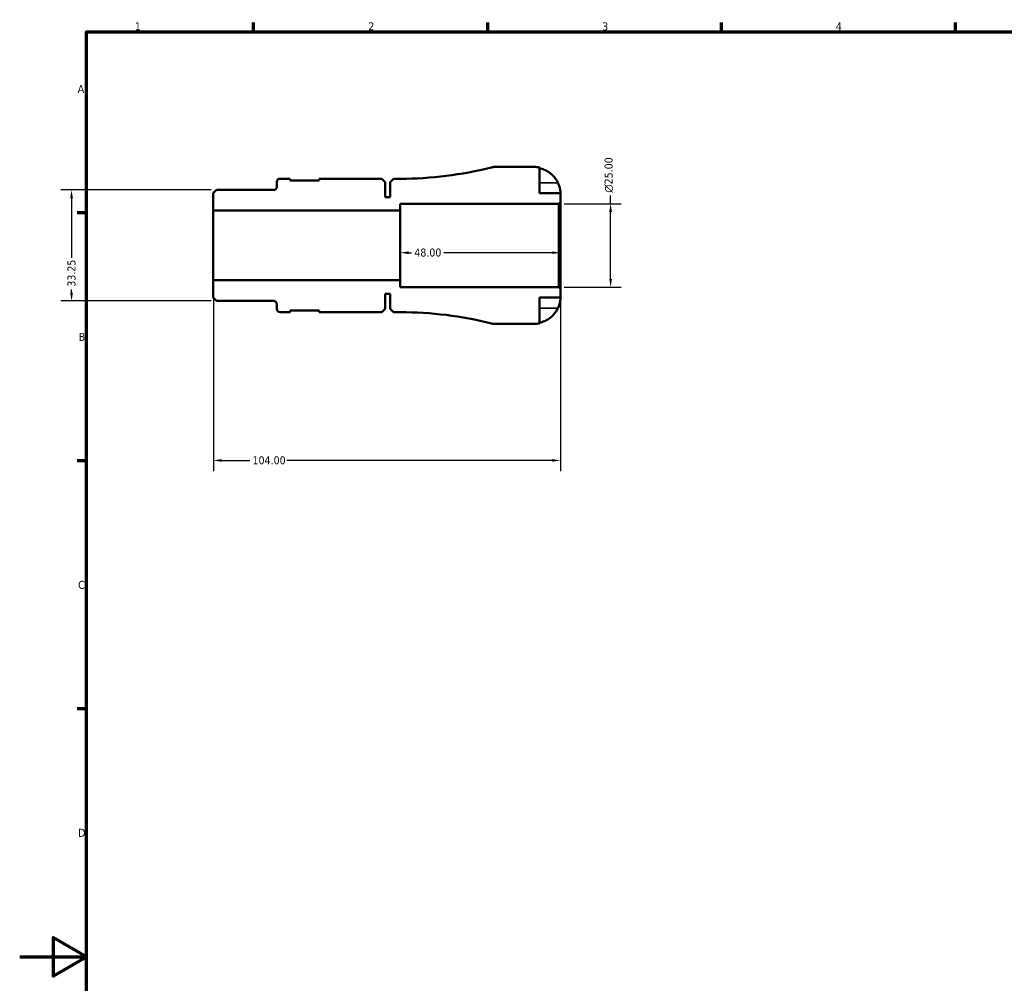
# Model space of a CAD drawing. Header units: millimetres. Extents: x -52 to 905, y -24 to 594.
# Tile 2 of 6: x 0 to 295, y 289 to 578. Entities that reach past the tile are written whole.
import ezdxf

# ---------------------------------------------------------------- set-up
doc = ezdxf.new("R2010")
doc.units = ezdxf.units.MM
for name, color, linetype, lineweight in [('Border (ANSI)', 7, 'Continuous', 70), ('Dimension (ANSI)', 7, 'Continuous', 25), ('Visible (ANSI)', 7, 'Continuous', 50), ('Visible Narrow (ANSI)', 7, 'Continuous', 35)]:
    doc.layers.add(name, color=color, linetype=linetype, lineweight=lineweight)
doc.styles.add('Note Text (ANSI)', font='tahoma.ttf')
doc.dimstyles.new('Default - mm (ANSI)', dxfattribs={"dimtxt": 2.4, "dimasz": 2.5, "dimexe": 3.175, "dimexo": 1.6002, "dimgap": 0.8, "dimtad": 0, "dimtoh": 1, "dimrnd": 1e-08, "dimzin": 4, "dimdsep": 46, "dimtxsty": 'Note Text (ANSI)', "dimcen": 0.09, "dimdle": 10, "dimclrd": 256, "dimclre": 256, "dimclrt": 5, "dimadec": 1, "dimazin": 1, "dimtfac": 1.27, "dimtofl": 0, "dimtmove": 0, "dimatfit": 3, "dimfxl": 1, "dimtolj": 1, "dimtzin": 4, "dimlwd": -1, "dimlwe": -1, "dimarcsym": 0})

# ---------------------------------------------------------------- blocks, each defined once
blk = doc.blocks.new('Borders Default Border')
at = {"layer": 'Border (ANSI)'}
for p, q in [((70.08, 574), (70.08, 576.8)), ((140.17, 574), (140.17, 576.8)), ((210.25, 574), (210.25, 576.8)), ((280.33, 574), (280.33, 576.8)), ((20, 519.75), (17.2, 519.75)), ((20, 445.5), (17.2, 445.5)), ((20, 371.25), (17.2, 371.25))]:
    blk.add_line(p, q, dxfattribs=at)
at = {"layer": 'Border (ANSI)', "flags": 128}
for points in [[(20, 20), (20, 574), (821, 574), (821, 20), (20, 20)], [(0, 297), (20, 297), (10, 302.77), (10, 291.23), (20, 297)]]:
    blk.add_lwpolyline(points, dxfattribs=at)
at = {"layer": 'Border (ANSI)', "color": 5, "true_color": 0x0000ff, "char_height": 2.4, "attachment_point": 7, "style": 'Note Text (ANSI)'}
for s, insert in [('1', (34.5, 574.4)), ('2', (104.4, 574.4)), ('3', (174.46, 574.35)), ('4', (244.45, 574.4)), ('A', (17.38, 555.68)), ('B', (17.67, 481.43)), ('C', (17.51, 407.13)), ('D', (17.52, 332.93))]:
    blk.add_mtext(s, dxfattribs=dict(at, insert=insert))
blk = doc.blocks.new('*D7')
at = {"layer": 'Defpoints', "color": 0, "transparency": 16777216}
for p in [(114, 510), (114, 507.83), (162, 510)]:
    blk.add_point(p, dxfattribs=at)
at = {"layer": 'Dimension (ANSI)', "transparency": 16777216}
for p, q in [((116.5, 507.83), (117.4, 507.83)), ((159.5, 507.83), (127.01, 507.83))]:
    blk.add_line(p, q, dxfattribs=at)
for points in [[(116.5, 508.24), (116.5, 507.41), (114, 507.83)], [(159.5, 508.24), (159.5, 507.41), (162, 507.83)]]:
    blk.add_solid(points, dxfattribs=at)
at = {"layer": 'Dimension (ANSI)', "color": 5, "transparency": 16777216, "insert": (118.2, 509.08), "char_height": 2.4, "attachment_point": 1, "style": 'Note Text (ANSI)'}
blk.add_mtext('\\A1;48.00', dxfattribs=at)
blk = doc.blocks.new('*D8')
at = {"layer": 'Defpoints', "color": 0, "transparency": 16777216}
for p in [(59, 526.62), (15.54, 493.38), (59, 493.38)]:
    blk.add_point(p, dxfattribs=at)
at = {"layer": 'Dimension (ANSI)', "transparency": 16777216}
for p, q in [((57.4, 526.62), (12.36, 526.62)), ((15.54, 524.12), (15.54, 506.32)), ((15.54, 495.88), (15.54, 496.84)), ((57.4, 493.38), (12.36, 493.38))]:
    blk.add_line(p, q, dxfattribs=at)
for points in [[(15.12, 524.12), (15.95, 524.12), (15.54, 526.62)], [(15.12, 495.88), (15.95, 495.88), (15.54, 493.38)]]:
    blk.add_solid(points, dxfattribs=at)
at = {"layer": 'Dimension (ANSI)', "color": 5, "transparency": 16777216, "insert": (14.29, 497.64), "char_height": 2.4, "attachment_point": 1, "rotation": 90, "style": 'Note Text (ANSI)'}
blk.add_mtext('\\A1;33.25', dxfattribs=at)
blk = doc.blocks.new('*D9')
at = {"layer": 'Defpoints', "color": 0, "transparency": 16777216}
for p in [(58, 499.58), (162, 497.03), (58, 445.63)]:
    blk.add_point(p, dxfattribs=at)
at = {"layer": 'Dimension (ANSI)', "transparency": 16777216}
for p, q in [((58, 497.98), (58, 442.46)), ((162, 495.43), (162, 442.46)), ((60.5, 445.63), (68.94, 445.63)), ((159.5, 445.63), (80.05, 445.63))]:
    blk.add_line(p, q, dxfattribs=at)
for points in [[(60.5, 446.05), (60.5, 445.22), (58, 445.63)], [(159.5, 446.05), (159.5, 445.22), (162, 445.63)]]:
    blk.add_solid(points, dxfattribs=at)
at = {"layer": 'Dimension (ANSI)', "color": 5, "transparency": 16777216, "insert": (69.74, 446.88), "char_height": 2.4, "attachment_point": 1, "style": 'Note Text (ANSI)'}
blk.add_mtext('\\A1;104.00', dxfattribs=at)
blk = doc.blocks.new('*D10')
at = {"layer": 'Defpoints', "color": 0, "transparency": 16777216}
for p in [(161.53, 522.5), (177, 522.5), (161.53, 497.5)]:
    blk.add_point(p, dxfattribs=at)
at = {"layer": 'Dimension (ANSI)', "transparency": 16777216}
for p, q in [((177, 522.5), (177, 525)), ((163.13, 522.5), (180.17, 522.5)), ((177, 500), (177, 520)), ((163.13, 497.5), (180.17, 497.5))]:
    blk.add_line(p, q, dxfattribs=at)
for points in [[(176.58, 520), (177.41, 520), (177, 522.5)], [(176.58, 500), (177.41, 500), (177, 497.5)]]:
    blk.add_solid(points, dxfattribs=at)
at = {"layer": 'Dimension (ANSI)', "color": 5, "transparency": 16777216, "insert": (175.19, 525.8), "char_height": 2.4, "attachment_point": 1, "rotation": 90, "style": 'Note Text (ANSI)'}
blk.add_mtext('\\A1;{\\fAIGDT|b0|i0;\\H2.4000;\\ln}\\fTahoma|b0|i0;\\H2.4000;25.00', dxfattribs=at)

msp = doc.modelspace()

# ---------------------------------------------------------------- linework, layer by layer
at = {"layer": 'Visible (ANSI)'}
for p, q in [((154.124, 533.5), (142.4279, 533.5)), ((155.699, 525.625), (155.699, 533.3409)), ((76.999, 529.05), (76.999, 527.5495)), ((80.9865, 529.975), (77.924, 529.975)), ((80.9865, 529.475), (80.9865, 529.975)), ((89.7365, 529.475), (80.9865, 529.475)), ((108.439, 529.975), (89.7365, 529.975)), ((89.7365, 529.975), (89.7365, 529.475)), ((109.439, 528.975), (108.439, 529.975)), ((109.439, 524.5), (109.439, 528.975)), ((111.999, 529.975), (110.999, 528.975)), ((110.999, 528.975), (110.999, 524.5)), ((113.999, 529.975), (111.999, 529.975)), ((58.9965, 526.6245), (57.999, 525.627)), ((57.999, 525.627), (57.999, 520.4167)), ((76.074, 526.6245), (58.9965, 526.6245)), ((161.999, 525.625), (155.699, 525.625)), ((161.999, 522.97), (161.999, 525.625)), ((110.999, 524.5), (109.439, 524.5)), ((113.999, 520.4167), (113.999, 522.5)), ((113.999, 522.5), (161.529, 522.5)), ((161.529, 522.5), (161.999, 522.97)), ((161.529, 522.5), (161.529, 497.5)), ((161.999, 497.03), (161.999, 522.97)), ((57.999, 520.4167), (113.999, 520.4167)), ((57.999, 499.5833), (57.999, 520.4167)), ((113.999, 499.5833), (113.999, 520.4167)), ((113.999, 499.5833), (57.999, 499.5833)), ((57.999, 499.5833), (57.999, 494.373)), ((113.999, 497.5), (113.999, 499.5833)), ((109.439, 491.025), (109.439, 495.5)), ((109.439, 495.5), (110.999, 495.5)), ((110.999, 495.5), (110.999, 491.025)), ((161.529, 497.5), (113.999, 497.5)), ((161.999, 497.03), (161.529, 497.5)), ((161.999, 494.375), (161.999, 497.03)), ((57.999, 494.373), (58.9965, 493.3755)), ((58.9965, 493.3755), (76.074, 493.3755)), ((155.699, 486.6591), (155.699, 494.375)), ((155.699, 494.375), (161.999, 494.375)), ((76.999, 492.4505), (76.999, 490.95)), ((77.924, 490.025), (80.9865, 490.025)), ((80.9865, 490.025), (80.9865, 490.525)), ((80.9865, 490.525), (89.7365, 490.525)), ((89.7365, 490.525), (89.7365, 490.025)), ((89.7365, 490.025), (108.439, 490.025)), ((108.439, 490.025), (109.439, 491.025)), ((110.999, 491.025), (111.999, 490.025)), ((111.999, 490.025), (113.999, 490.025)), ((142.4279, 486.5), (154.124, 486.5))]:
    msp.add_line(p, q, dxfattribs=at)
for centre, radius, start, end in [((113.999, 641.6759), 111.7009, 270, 284.136477), ((142.4279, 528.8), 4.7, 90, 104.136477), ((154.124, 525.625), 7.875, 78.463041, 90), ((77.924, 529.05), 0.925, 90, 180), ((76.074, 527.5495), 0.925, 270, 0), ((76.074, 492.4505), 0.925, 0, 90), ((77.924, 490.95), 0.925, 180, 270), ((113.999, 378.3241), 111.7009, 75.863523, 90), ((142.4279, 491.2), 4.7, 255.863523, 270), ((154.124, 494.375), 7.875, 270, 281.536959)]:
    msp.add_arc(centre, radius, start, end, dxfattribs=at)
for points, knots in [([(155.699, 533.1274), (156.201, 533.0239), (156.6912, 532.8687), (157.5742, 532.5012), (158.0459, 532.2525), (158.9261, 531.661), (159.3346, 531.3181), (160.0232, 530.6255), (160.3662, 530.2114), (160.8745, 529.445), (161.0633, 529.1081), (161.2213, 528.775)], [0.149410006, 0.149410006, 0.149410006, 0.149410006, 0.290445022, 0.290445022, 0.436341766, 0.436341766, 0.582238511, 0.582238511, 0.729346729, 0.729346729, 0.835262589, 0.835262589, 0.835262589, 0.835262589]), ([(161.2213, 528.775), (161.2833, 528.6441), (161.3423, 528.5118), (161.4783, 528.1864), (161.5509, 527.9937), (161.6821, 527.6046), (161.7393, 527.4103), (161.8538, 526.9614), (161.9004, 526.7194), (161.9721, 526.2355), (161.9872, 526.0184), (162.0006, 525.7075), (161.999, 525.625), (161.999, 525.625)], [-0.508164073, -0.508164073, -0.508164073, -0.508164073, -0.464605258, -0.464605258, -0.401547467, -0.401547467, -0.335618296, -0.335618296, -0.242869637, -0.242869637, -0.124906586, -0.124906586, 0, 0, 0, 0]), ([(161.999, 494.375), (161.999, 494.375), (161.9991, 494.3521), (161.998, 494.2581), (161.9965, 494.1841), (161.9827, 493.9144), (161.9628, 493.6721), (161.8777, 493.1612), (161.8277, 492.9243), (161.7094, 492.4867), (161.6506, 492.2962), (161.5141, 491.9065), (161.4368, 491.709), (161.3098, 491.416), (161.2663, 491.3201), (161.2213, 491.225)], [-2.176679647, -2.176679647, -2.176679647, -2.176679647, -2.110866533, -2.110866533, -2.040552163, -2.040552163, -1.91738302, -1.91738302, -1.829422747, -1.829422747, -1.765581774, -1.765581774, -1.70117883, -1.70117883, -1.669619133, -1.669619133, -1.669619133, -1.669619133]), ([(161.2213, 491.225), (161.0633, 490.8919), (160.8745, 490.555), (160.3662, 489.7886), (160.0232, 489.3745), (159.3346, 488.6819), (158.9261, 488.339), (158.0459, 487.7475), (157.5742, 487.4988), (156.6912, 487.1313), (156.201, 486.9761), (155.699, 486.8726)], [3.892395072, 3.892395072, 3.892395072, 3.892395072, 3.998310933, 3.998310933, 4.145419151, 4.145419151, 4.291315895, 4.291315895, 4.43721264, 4.43721264, 4.578247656, 4.578247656, 4.578247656, 4.578247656])]:
    msp.add_open_spline(points, degree=3, knots=knots, dxfattribs=at)
at = {"layer": 'Visible Narrow (ANSI)'}
for p, q in [((160.9451, 528.775), (155.9751, 528.775)), ((160.9451, 491.225), (155.9751, 491.225))]:
    msp.add_line(p, q, dxfattribs=at)

# ---------------------------------------------------------------- block references
msp.add_blockref('Borders Default Border', (0, 0))

# ---------------------------------------------------------------- dimensions: what is measured, and where the dimension line sits
at = {"layer": 'Dimension (ANSI)'}
dim = msp.add_linear_dim(base=(176.9955, 522.5), p1=(161.529, 497.5), p2=(161.529, 522.5), angle=90, text='{\\fAIGDT|b0|i0;\\H2.4000;\\ln}\\fTahoma|b0|i0;\\H2.4000;<>', dimstyle='Default - mm (ANSI)', override={"dimgap": 0.8, "dimtoh": 0, "dimdec": 2, "dimtol": 0, "dimlim": 0, "dimtp": 0, "dimtm": 0, "dimtdec": 2, "dimatfit": 2}, dxfattribs=at)
dim.commit()
dim.dimension.update_dxf_attribs({"geometry": '*D10', "text_midpoint": (176.9955, 531.133), "dimtype": 160})
for base, p1, p2, angle, override, picture, middle in [((15.5352, 493.3755), (58.9965, 526.6245), (58.9965, 493.3755), 90, {"dimgap": 0.8, "dimtoh": 0, "dimdec": 2, "dimtol": 0, "dimlim": 0, "dimtp": 0, "dimtm": 0, "dimtdec": 2, "dimatfit": 1}, '*D8', (15.5352, 501.5773)), ((113.999, 507.8264), (161.999, 510), (113.999, 510), 180, {"dimgap": 0.8, "dimtoh": 0, "dimdec": 2, "dimse1": 1, "dimse2": 1, "dimtol": 0, "dimlim": 0, "dimtp": 0, "dimtm": 0, "dimtdec": 2, "dimatfit": 1}, '*D7', (122.2008, 507.8264)), ((57.999, 445.6318), (161.999, 497.03), (57.999, 499.5833), 180, {"dimgap": 0.8, "dimtoh": 0, "dimdec": 2, "dimtol": 0, "dimlim": 0, "dimtp": 0, "dimtm": 0, "dimtdec": 2, "dimatfit": 1}, '*D9', (74.499, 445.6318))]:
    dim = msp.add_linear_dim(base=base, p1=p1, p2=p2, angle=angle, dimstyle='Default - mm (ANSI)', override=override, dxfattribs=at)
    dim.commit()
    dim.dimension.update_dxf_attribs({"geometry": picture, "text_midpoint": middle, "dimtype": 160})

doc.saveas('drawing.dxf')
